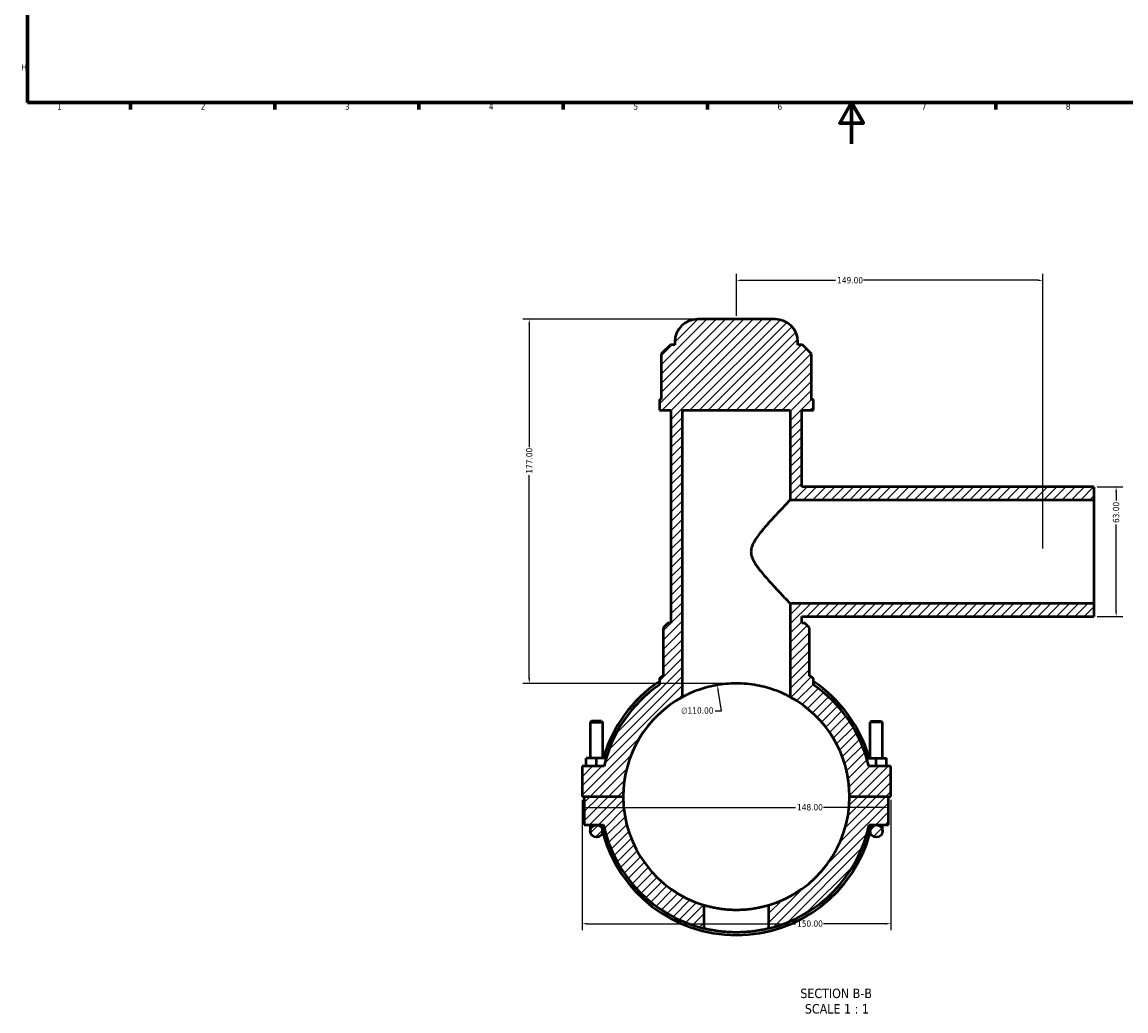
# Model space of a CAD drawing. Header units: millimetres. Extents: x 0 to 898, y -421 to 999.
# Tile 1 of 6: x 17 to 554, y -421 to 59. Entities that reach past the tile are written whole.
import ezdxf

# ---------------------------------------------------------------- set-up
doc = ezdxf.new("R2010")
doc.units = ezdxf.units.MM
for name, color, linetype, lineweight in [('Border (ANSI)', 7, 'Continuous', 70), ('Dimension (ANSI)', 7, 'Continuous', 25), ('Hatch (ANSI)', 7, 'Continuous', 18), ('Symbol (ANSI)', 7, 'Continuous', 25), ('Visible (ANSI)', 7, 'Continuous', 50)]:
    doc.layers.add(name, color=color, linetype=linetype, lineweight=lineweight)
doc.styles.add('Label Text (ANSI)', font='tahoma.ttf')
doc.styles.add('Note Text (ANSI)', font='tahoma.ttf')
doc.dimstyles.new('Default - mm (ANSI)', dxfattribs={"dimtxt": 3.048, "dimasz": 2.5, "dimexe": 3.175, "dimexo": 1.6002, "dimgap": 0.8, "dimtad": 0, "dimtoh": 1, "dimrnd": 1e-08, "dimzin": 4, "dimdsep": 46, "dimtxsty": 'Note Text (ANSI)', "dimcen": 0.09, "dimdle": 10, "dimclrd": 256, "dimclre": 256, "dimclrt": 230, "dimadec": 1, "dimazin": 1, "dimtfac": 1, "dimtofl": 0, "dimtmove": 0, "dimatfit": 3, "dimfxl": 1, "dimtolj": 1, "dimtzin": 4, "dimlwd": -1, "dimlwe": -1, "dimarcsym": 0})

# ---------------------------------------------------------------- blocks, each defined once
blk = doc.blocks.new('Borders Default Border')
at = {"layer": 'Border (ANSI)'}
for p, q in [((70.08, 20), (70.08, 16.55)), ((140.17, 20), (140.17, 16.55)), ((210.25, 20), (210.25, 16.55)), ((280.33, 20), (280.33, 16.55)), ((350.42, 20), (350.42, 16.55)), ((490.58, 20), (490.58, 16.55))]:
    blk.add_line(p, q, dxfattribs=at)
at = {"layer": 'Border (ANSI)', "flags": 128}
for points in [[(20, 20), (20, 574), (821, 574), (821, 20), (20, 20)], [(420.5, 0), (420.5, 20), (414.73, 10), (426.27, 10), (420.5, 20)]]:
    blk.add_lwpolyline(points, dxfattribs=at)
at = {"layer": 'Border (ANSI)', "color": 230, "true_color": 0xff0080, "char_height": 3.05, "attachment_point": 7, "style": 'Note Text (ANSI)'}
for s, insert in [('H', (16.97, 35.6)), ('1', (34.35, 16.55)), ('2', (104.2, 16.55)), ('3', (174.26, 16.49)), ('4', (244.23, 16.55)), ('5', (314.48, 16.49)), ('6', (384.49, 16.49)), ('7', (454.6, 16.55)), ('8', (524.63, 16.48))]:
    blk.add_mtext(s, dxfattribs=dict(at, insert=insert))
blk = doc.blocks.new('*D7')
at = {"layer": 'Defpoints', "color": 0, "transparency": 16777216}
for p in [(355.23, -263.09), (373.83, -371.51)]:
    blk.add_point(p, dxfattribs=at)
at = {"layer": 'Dimension (ANSI)', "transparency": 16777216}
for p, q in [((357.37, -275.57), (355.65, -265.56)), ((354.15, -275.57), (357.37, -275.57))]:
    blk.add_line(p, q, dxfattribs=at)
blk.add_solid([(356.06, -265.49), (355.24, -265.63), (355.23, -263.09)], dxfattribs=at)
at = {"layer": 'Dimension (ANSI)', "color": 230, "true_color": 0xff0080, "transparency": 16777216, "insert": (337.67, -273.93), "char_height": 3.048, "attachment_point": 1, "style": 'Note Text (ANSI)'}
blk.add_mtext('\\A1;∅110.00', dxfattribs=at)
blk = doc.blocks.new('*D9')
at = {"layer": 'Defpoints', "color": 0, "transparency": 16777216}
for p in [(345.61, -85.3), (263.87, -262.3), (364.53, -262.3)]:
    blk.add_point(p, dxfattribs=at)
at = {"layer": 'Dimension (ANSI)', "transparency": 16777216}
for p, q in [((344.01, -85.3), (260.69, -85.3)), ((263.87, -87.8), (263.87, -147.46)), ((263.87, -259.8), (263.87, -161.14)), ((362.93, -262.3), (260.69, -262.3))]:
    blk.add_line(p, q, dxfattribs=at)
for points in [[(263.45, -87.8), (264.28, -87.8), (263.87, -85.3)], [(263.45, -259.8), (264.28, -259.8), (263.87, -262.3)]]:
    blk.add_solid(points, dxfattribs=at)
at = {"layer": 'Dimension (ANSI)', "color": 230, "true_color": 0xff0080, "transparency": 16777216, "insert": (262.28, -160.34), "char_height": 3.048, "attachment_point": 1, "rotation": 90, "style": 'Note Text (ANSI)'}
blk.add_mtext('\\A1;177.00', dxfattribs=at)
blk = doc.blocks.new('*D10')
at = {"layer": 'Defpoints', "color": 0, "transparency": 16777216}
for p in [(538.3, -166.8), (538.3, -229.8), (549.08, -229.8)]:
    blk.add_point(p, dxfattribs=at)
at = {"layer": 'Dimension (ANSI)', "transparency": 16777216}
for p, q in [((539.91, -166.8), (552.26, -166.8)), ((549.08, -169.3), (549.08, -173.46)), ((549.08, -227.3), (549.08, -185.14)), ((539.91, -229.8), (552.26, -229.8))]:
    blk.add_line(p, q, dxfattribs=at)
for points in [[(548.67, -169.3), (549.5, -169.3), (549.08, -166.8)], [(548.67, -227.3), (549.5, -227.3), (549.08, -229.8)]]:
    blk.add_solid(points, dxfattribs=at)
at = {"layer": 'Dimension (ANSI)', "color": 230, "true_color": 0xff0080, "transparency": 16777216, "insert": (547.5, -184.34), "char_height": 3.048, "attachment_point": 1, "rotation": 90, "style": 'Note Text (ANSI)'}
blk.add_mtext('\\A1;63.00', dxfattribs=at)
blk = doc.blocks.new('*D11')
at = {"layer": 'Defpoints', "color": 0, "transparency": 16777216}
for p in [(513.53, -66.39), (364.53, -85.3), (513.53, -198.3)]:
    blk.add_point(p, dxfattribs=at)
at = {"layer": 'Dimension (ANSI)', "transparency": 16777216}
for p, q in [((364.53, -83.7), (364.53, -63.22)), ((513.53, -196.7), (513.53, -63.22)), ((367.03, -66.39), (412.69, -66.39)), ((511.03, -66.39), (426.37, -66.39))]:
    blk.add_line(p, q, dxfattribs=at)
for points in [[(367.03, -65.98), (367.03, -66.81), (364.53, -66.39)], [(511.03, -65.98), (511.03, -66.81), (513.53, -66.39)]]:
    blk.add_solid(points, dxfattribs=at)
at = {"layer": 'Dimension (ANSI)', "color": 230, "true_color": 0xff0080, "transparency": 16777216, "insert": (413.49, -64.81), "char_height": 3.048, "attachment_point": 1, "style": 'Note Text (ANSI)'}
blk.add_mtext('\\A1;149.00', dxfattribs=at)
blk = doc.blocks.new('*D12')
at = {"layer": 'Defpoints', "color": 0, "transparency": 16777216}
for p in [(289.53, -317.25), (439.53, -317.25), (439.53, -379.1)]:
    blk.add_point(p, dxfattribs=at)
at = {"layer": 'Dimension (ANSI)', "transparency": 16777216}
for p, q in [((289.53, -318.85), (289.53, -382.27)), ((439.53, -318.85), (439.53, -382.27)), ((292.03, -379.1), (393.19, -379.1)), ((437.03, -379.1), (406.87, -379.1))]:
    blk.add_line(p, q, dxfattribs=at)
for points in [[(292.03, -378.68), (292.03, -379.52), (289.53, -379.1)], [(437.03, -378.68), (437.03, -379.52), (439.53, -379.1)]]:
    blk.add_solid(points, dxfattribs=at)
at = {"layer": 'Dimension (ANSI)', "color": 230, "true_color": 0xff0080, "transparency": 16777216, "insert": (393.99, -377.51), "char_height": 3.048, "attachment_point": 1, "style": 'Note Text (ANSI)'}
blk.add_mtext('\\A1;150.00', dxfattribs=at)
blk = doc.blocks.new('*D13')
at = {"layer": 'Defpoints', "color": 0, "transparency": 16777216}
for p in [(290.53, -322.58), (438.53, -322.58), (438.53, -322.58)]:
    blk.add_point(p, dxfattribs=at)
at = {"layer": 'Dimension (ANSI)', "transparency": 16777216}
for p, q in [((293.03, -322.58), (393.19, -322.58)), ((436.03, -322.58), (406.87, -322.58))]:
    blk.add_line(p, q, dxfattribs=at)
for points in [[(293.03, -322.16), (293.03, -322.99), (290.53, -322.58)], [(436.03, -322.16), (436.03, -322.99), (438.53, -322.58)]]:
    blk.add_solid(points, dxfattribs=at)
at = {"layer": 'Dimension (ANSI)', "color": 230, "true_color": 0xff0080, "transparency": 16777216, "insert": (393.99, -320.98), "char_height": 3.048, "attachment_point": 1, "style": 'Note Text (ANSI)'}
blk.add_mtext('\\A1;148.00', dxfattribs=at)

msp = doc.modelspace()

# ---------------------------------------------------------------- hatches: boundary and pattern name
at = {"layer": 'Hatch (ANSI)'}
h = msp.add_hatch(dxfattribs=at)
h.set_pattern_fill('ANSI31', color=256, scale=25.4, style=0)
h.set_pattern_definition([(45, (0, 0), (-2.245064, 2.245064), [])])
edge = h.paths.add_edge_path()
edge.add_line((296.531, -331.051), (299.979, -331.051))
edge.add_ellipse((364.531, -317.301), major_axis=(-64.552, -13.75), ratio=1, start_angle=0, end_angle=64.2318)
edge.add_line((348.851, -381.412), (348.851, -370.019))
edge.add_ellipse((364.531, -317.301), major_axis=(-15.68, -52.718), ratio=1, start_angle=286.61637, end_angle=360, ccw=False)
edge.add_line((309.531, -317.351), (290.531, -317.351))
edge.add_line((290.531, -317.351), (290.531, -331.051))
edge.add_line((290.531, -331.051), (296.531, -331.051))
edge = h.paths.add_edge_path()
edge.add_line((538.305, -166.801), (396.321, -166.801))
edge.add_line((396.321, -166.801), (396.321, -129.551))
edge.add_line((396.321, -129.551), (401.931, -129.551))
edge.add_line((401.931, -129.551), (401.931, -124.241))
edge.add_line((401.931, -124.241), (401.025, -124.241))
edge.add_line((401.025, -124.241), (401.025, -102.091))
edge.add_line((401.025, -102.091), (396.625, -97.691))
edge.add_line((396.625, -97.691), (394.451, -97.691))
edge.add_line((394.451, -97.691), (394.451, -96.301))
edge.add_ellipse((383.451, -96.301), major_axis=(11, 0), ratio=1, start_angle=0, end_angle=90)
edge.add_line((383.451, -85.301), (345.611, -85.301))
edge.add_ellipse((345.611, -96.301), major_axis=(0, 11), ratio=1, start_angle=0, end_angle=90)
edge.add_line((334.611, -96.301), (334.611, -97.691))
edge.add_line((334.611, -97.691), (332.438, -97.691))
edge.add_line((332.438, -97.691), (328.038, -102.091))
edge.add_line((328.038, -102.091), (328.038, -124.241))
edge.add_line((328.038, -124.241), (327.131, -124.241))
edge.add_line((327.131, -124.241), (327.131, -129.551))
edge.add_line((327.131, -129.551), (332.741, -129.551))
edge.add_line((332.741, -129.551), (332.741, -233.051))
edge.add_line((332.741, -233.051), (331.201, -233.051))
edge.add_line((331.201, -233.051), (329.001, -235.251))
edge.add_line((329.001, -235.251), (329.001, -258.573))
edge.add_ellipse((364.531, -317.301), major_axis=(-35.53, 58.729), ratio=1, start_angle=0, end_angle=1.33756)
edge.add_spline(control_points=[(327.64, -259.418), (327.536, -259.484), (327.445, -259.567), (327.292, -259.76), (327.233, -259.868), (327.152, -260.101), (327.131, -260.223), (327.131, -260.346)], knot_values=[-0.1106278, -0.1106278, -0.1106278, -0.1106278, -0.0737519, -0.0737519, -0.0368759, -0.0368759, 0, 0, 0, 0], degree=3, periodic=0)
edge.add_line((327.131, -260.346), (327.131, -262.921))
edge.add_ellipse((364.531, -317.301), major_axis=(-37.4, 54.381), ratio=1, start_angle=0, end_angle=42.56809)
edge.add_line((300.201, -302.551), (289.531, -302.551))
edge.add_line((289.531, -302.551), (289.531, -317.251))
edge.add_line((289.531, -317.251), (309.531, -317.251))
edge.add_ellipse((364.531, -317.301), major_axis=(-55, 0.05), ratio=1, start_angle=298.47657, end_angle=360, ccw=False)
edge.add_line((338.351, -268.932), (338.351, -129.551))
edge.add_line((338.351, -129.551), (390.711, -129.551))
edge.add_line((390.711, -129.551), (390.711, -173.101))
edge.add_line((390.711, -173.101), (538.305, -173.101))
edge.add_line((538.305, -173.101), (538.305, -166.801))
edge = h.paths.add_edge_path()
edge.add_line((396.321, -229.801), (538.305, -229.801))
edge.add_line((538.305, -229.801), (538.305, -223.501))
edge.add_line((538.305, -223.501), (390.711, -223.501))
edge.add_line((390.711, -223.501), (390.711, -268.932))
edge.add_ellipse((364.531, -317.301), major_axis=(26.18, 48.369), ratio=1, start_angle=298.47657, end_angle=360, ccw=False)
edge.add_line((419.531, -317.251), (439.531, -317.251))
edge.add_line((439.531, -317.251), (439.531, -303.051))
edge.add_ellipse((439.031, -303.051), major_axis=(0.5, 0), ratio=1, start_angle=0, end_angle=90)
edge.add_line((439.031, -302.551), (428.862, -302.551))
edge.add_ellipse((364.531, -317.301), major_axis=(64.331, 14.75), ratio=1, start_angle=0, end_angle=42.56809)
edge.add_line((401.931, -262.921), (401.931, -260.346))
edge.add_ellipse((400.831, -260.346), major_axis=(1.1, 0), ratio=1, start_angle=0, end_angle=57.48915)
edge.add_ellipse((364.531, -317.301), major_axis=(36.891, 57.883), ratio=1, start_angle=0, end_angle=1.33756)
edge.add_line((400.061, -258.573), (400.061, -235.251))
edge.add_line((400.061, -235.251), (397.861, -233.051))
edge.add_line((397.861, -233.051), (396.321, -233.051))
edge.add_line((396.321, -233.051), (396.321, -229.801))
edge = h.paths.add_edge_path()
edge.add_line((438.531, -317.351), (419.531, -317.351))
edge.add_ellipse((364.531, -317.301), major_axis=(55, -0.05), ratio=1, start_angle=286.61637, end_angle=360, ccw=False)
edge.add_line((380.211, -370.019), (380.211, -381.412))
edge.add_ellipse((364.531, -317.301), major_axis=(15.68, -64.11), ratio=1, start_angle=0, end_angle=64.2318)
edge.add_line((429.083, -331.051), (432.531, -331.051))
edge.add_line((432.531, -331.051), (438.531, -331.051))
edge.add_line((438.531, -331.051), (438.531, -317.351))
edge = h.paths.add_edge_path()
edge.add_ellipse((296.531, -334.051), major_axis=(3, 0), ratio=1, start_angle=0, end_angle=360)
edge = h.paths.add_edge_path()
edge.add_ellipse((432.531, -334.051), major_axis=(3, 0), ratio=1, start_angle=0, end_angle=360)

# ---------------------------------------------------------------- linework, layer by layer
at = {"layer": 'Visible (ANSI)'}
for p, q in [((383.451, -85.301), (345.611, -85.301)), ((334.611, -96.301), (334.611, -97.691)), ((394.451, -97.691), (394.451, -96.301)), ((332.438, -97.691), (328.038, -102.091)), ((334.611, -97.691), (332.438, -97.691)), ((396.625, -97.691), (394.451, -97.691)), ((401.025, -102.091), (396.625, -97.691)), ((328.038, -102.091), (328.038, -124.241)), ((401.025, -124.241), (401.025, -102.091)), ((328.038, -124.241), (327.131, -124.241)), ((327.131, -124.241), (327.131, -129.551)), ((401.931, -124.241), (401.025, -124.241)), ((401.931, -129.551), (401.931, -124.241)), ((327.131, -129.551), (332.741, -129.551)), ((332.741, -129.551), (332.741, -233.051)), ((338.351, -268.932), (338.351, -129.551)), ((338.351, -129.551), (390.711, -129.551)), ((390.711, -129.551), (390.711, -173.101)), ((396.321, -166.801), (396.321, -129.551)), ((396.321, -129.551), (401.931, -129.551)), ((538.305, -166.801), (396.321, -166.801)), ((538.305, -166.801), (538.305, -173.101)), ((390.711, -173.101), (538.305, -173.101)), ((538.305, -173.101), (538.305, -223.501)), ((538.305, -223.501), (390.711, -223.501)), ((390.711, -223.501), (390.711, -268.932)), ((538.305, -223.501), (538.305, -229.801)), ((396.321, -229.801), (538.305, -229.801)), ((396.321, -233.051), (396.321, -229.801)), ((331.201, -233.051), (329.001, -235.251)), ((329.001, -235.251), (329.001, -258.573)), ((332.741, -233.051), (331.201, -233.051)), ((397.861, -233.051), (396.321, -233.051)), ((400.061, -235.251), (397.861, -233.051)), ((400.061, -258.573), (400.061, -235.251)), ((327.131, -260.346), (327.131, -262.921)), ((401.931, -262.921), (401.931, -260.346)), ((294.131, -280.585), (293.531, -281.185)), ((293.531, -281.185), (299.531, -281.185)), ((293.531, -281.185), (293.531, -298.551)), ((298.931, -280.585), (294.131, -280.585)), ((298.931, -280.585), (299.531, -281.185)), ((299.531, -281.185), (299.531, -298.551)), ((430.131, -280.585), (429.531, -281.185)), ((435.531, -281.185), (429.531, -281.185)), ((429.531, -298.551), (429.531, -281.185)), ((430.131, -280.585), (434.931, -280.585)), ((434.931, -280.585), (435.531, -281.185)), ((435.531, -298.551), (435.531, -281.185)), ((296.531, -298.551), (291.531, -298.551)), ((291.531, -302.551), (291.531, -298.551)), ((296.531, -302.551), (296.531, -298.551)), ((301.251, -298.551), (296.531, -298.551)), ((427.812, -298.551), (432.531, -298.551)), ((432.531, -298.551), (437.531, -298.551)), ((432.531, -302.551), (432.531, -298.551)), ((437.531, -302.551), (437.531, -298.551)), ((300.201, -302.551), (289.531, -302.551)), ((289.531, -302.551), (289.531, -317.251)), ((439.031, -302.551), (428.862, -302.551)), ((439.531, -317.251), (439.531, -303.051)), ((289.531, -317.251), (309.531, -317.251)), ((309.531, -317.351), (290.531, -317.351)), ((290.531, -317.351), (290.531, -331.051)), ((293.531, -317.251), (293.531, -317.351)), ((299.531, -317.251), (299.531, -317.351)), ((419.531, -317.251), (439.531, -317.251)), ((438.531, -317.351), (419.531, -317.351)), ((429.531, -317.351), (429.531, -317.251)), ((435.531, -317.351), (435.531, -317.251)), ((438.531, -331.051), (438.531, -317.351)), ((290.531, -331.051), (296.531, -331.051)), ((293.531, -331.051), (293.531, -334.051)), ((296.531, -331.051), (299.979, -331.051)), ((299.531, -334.051), (299.531, -331.051)), ((429.083, -331.051), (432.531, -331.051)), ((429.531, -331.051), (429.531, -334.051)), ((432.531, -331.051), (438.531, -331.051)), ((435.531, -334.051), (435.531, -331.051)), ((348.851, -381.412), (348.851, -370.019)), ((380.211, -370.019), (380.211, -381.412))]:
    msp.add_line(p, q, dxfattribs=at)
for centre in [(296.531, -334.051), (432.531, -334.051)]:
    msp.add_circle(centre, 3, dxfattribs=at)
for centre, radius, start, end in [((345.611, -96.301), 11, 90, 180), ((383.451, -96.301), 11, 0, 90), ((364.531, -317.301), 67.32, 123.74899, 163.82808), ((364.531, -317.301), 68.64, 121.17329, 122.51085), ((364.531, -317.301), 68.64, 57.48915, 58.82671), ((400.831, -260.346), 1.1, 0, 57.48915), ((364.531, -317.301), 67.32, 16.17192, 56.25101), ((364.531, -317.301), 66, 124.51811, 167.0862), ((364.531, -317.301), 66, 12.9138, 55.48189), ((364.531, -317.301), 55, 118.42448, 179.94791), ((364.531, -317.301), 55, 0.05209, 61.57552), ((439.031, -303.051), 0.5, 0, 90), ((364.531, -317.301), 55, 180.05209, 253.43572), ((364.531, -317.301), 55, 286.56428, 359.94791), ((364.531, -317.301), 66, 192.0247, 256.2565), ((364.531, -317.301), 66, 283.7435, 347.9753), ((364.531, -317.301), 67.32, 194.90707, 345.09293)]:
    msp.add_arc(centre, radius, start, end, dxfattribs=at)
for points, knots in [([(390.711, -173.101), (390.711, -173.101), (390.539, -173.281), (389.858, -173.988), (389.351, -174.516), (388.072, -175.855), (387.299, -176.666), (385.591, -178.471), (384.657, -179.464), (382.613, -181.664), (381.42, -182.963), (378.976, -185.705), (377.723, -187.146), (375.343, -190.098), (374.22, -191.585), (372.845, -193.924), (372.441, -194.719), (371.833, -196.408), (371.627, -197.301), (371.627, -198.301)], [13.3995368, 13.3995368, 13.3995368, 13.3995368, 13.916225, 13.916225, 14.4329132, 14.4329132, 14.9496014, 14.9496014, 15.4662896, 15.4662896, 16.0662295, 16.0662295, 16.6661693, 16.6661693, 17.2661092, 17.2661092, 17.5660792, 17.5660792, 17.8660491, 17.8660491, 17.8660491, 17.8660491]), ([(371.627, -198.301), (371.627, -199.301), (371.833, -200.194), (372.441, -201.884), (372.845, -202.679), (374.22, -205.017), (375.343, -206.505), (377.723, -209.456), (378.976, -210.898), (381.42, -213.64), (382.613, -214.939), (384.657, -217.138), (385.591, -218.132), (387.299, -219.937), (388.072, -220.748), (389.351, -222.086), (389.858, -222.615), (390.539, -223.322), (390.711, -223.501), (390.711, -223.501)], [0, 0, 0, 0, 0.2999699, 0.2999699, 0.5999399, 0.5999399, 1.1998798, 1.1998798, 1.7998197, 1.7998197, 2.3997595, 2.3997595, 2.9164477, 2.9164477, 3.4331359, 3.4331359, 3.9498241, 3.9498241, 4.4665123, 4.4665123, 4.4665123, 4.4665123]), ([(327.64, -259.418), (327.536, -259.484), (327.445, -259.567), (327.292, -259.76), (327.233, -259.868), (327.152, -260.101), (327.131, -260.223), (327.131, -260.346)], [-0.11062783, -0.11062783, -0.11062783, -0.11062783, -0.07375188, -0.07375188, -0.03687594, -0.03687594, 0, 0, 0, 0]), ([(390.711, -268.932), (390.711, -268.932), (390.548, -268.842), (389.872, -268.485), (389.359, -268.218), (388.016, -267.562), (387.184, -267.172), (385.272, -266.352), (384.192, -265.921), (381.897, -265.101), (380.601, -264.681), (377.769, -263.898), (376.233, -263.536), (373.015, -262.935), (371.33, -262.696), (367.924, -262.379), (366.203, -262.301), (362.859, -262.301), (361.139, -262.379), (357.733, -262.696), (356.047, -262.935), (352.829, -263.536), (351.293, -263.898), (348.462, -264.681), (347.165, -265.101), (344.871, -265.921), (343.79, -266.352), (341.878, -267.172), (341.047, -267.562), (339.704, -268.218), (339.191, -268.485), (338.515, -268.842), (338.351, -268.932), (338.351, -268.932)], [8.0334997, 8.0334997, 8.0334997, 8.0334997, 8.5361415, 8.5361415, 9.0387832, 9.0387832, 9.541425, 9.541425, 10.0440668, 10.0440668, 10.5456125, 10.5456125, 11.0471582, 11.0471582, 11.5487038, 11.5487038, 12.0502495, 12.0502495, 12.5517952, 12.5517952, 13.0533408, 13.0533408, 13.5548865, 13.5548865, 14.0564322, 14.0564322, 14.559074, 14.559074, 15.0617158, 15.0617158, 15.5643575, 15.5643575, 16.0669993, 16.0669993, 16.0669993, 16.0669993]), ([(348.851, -370.019), (348.851, -370.019), (348.947, -370.048), (349.346, -370.164), (349.65, -370.252), (350.452, -370.47), (350.95, -370.602), (352.1, -370.881), (352.751, -371.03), (354.137, -371.315), (354.92, -371.462), (356.627, -371.737), (357.551, -371.865), (359.481, -372.078), (360.488, -372.162), (362.519, -372.274), (363.541, -372.301), (365.521, -372.301), (366.544, -372.274), (368.574, -372.162), (369.582, -372.078), (371.512, -371.865), (372.436, -371.737), (374.143, -371.462), (374.926, -371.315), (376.312, -371.03), (376.963, -370.881), (378.112, -370.602), (378.61, -370.47), (379.412, -370.252), (379.716, -370.164), (380.116, -370.048), (380.211, -370.019), (380.211, -370.019)], [4.7537348, 4.7537348, 4.7537348, 4.7537348, 5.050879, 5.050879, 5.3480232, 5.3480232, 5.6451674, 5.6451674, 5.9423116, 5.9423116, 6.2393842, 6.2393842, 6.5364569, 6.5364569, 6.8335295, 6.8335295, 7.1306022, 7.1306022, 7.4276748, 7.4276748, 7.7247474, 7.7247474, 8.0218201, 8.0218201, 8.3188927, 8.3188927, 8.6160369, 8.6160369, 8.9131811, 8.9131811, 9.2103253, 9.2103253, 9.5074696, 9.5074696, 9.5074696, 9.5074696]), ([(380.211, -381.412), (380.211, -381.412), (380.116, -381.435), (379.718, -381.531), (379.414, -381.603), (378.613, -381.783), (378.114, -381.891), (376.964, -382.122), (376.313, -382.245), (374.925, -382.482), (374.141, -382.604), (372.432, -382.832), (371.507, -382.939), (369.577, -383.115), (368.569, -383.186), (366.541, -383.279), (365.52, -383.301), (363.543, -383.301), (362.522, -383.279), (360.493, -383.186), (359.486, -383.115), (357.555, -382.939), (356.63, -382.832), (354.922, -382.604), (354.138, -382.482), (352.75, -382.245), (352.098, -382.122), (350.948, -381.891), (350.45, -381.783), (349.649, -381.603), (349.345, -381.531), (348.946, -381.435), (348.851, -381.412), (348.851, -381.412)], [0, 0, 0, 0, 0.2965639, 0.2965639, 0.5931278, 0.5931278, 0.8896916, 0.8896916, 1.1862555, 1.1862555, 1.4827858, 1.4827858, 1.779316, 1.779316, 2.0758463, 2.0758463, 2.3723765, 2.3723765, 2.6689068, 2.6689068, 2.965437, 2.965437, 3.2619673, 3.2619673, 3.5584976, 3.5584976, 3.8550614, 3.8550614, 4.1516253, 4.1516253, 4.4481892, 4.4481892, 4.7447531, 4.7447531, 4.7447531, 4.7447531])]:
    msp.add_open_spline(points, degree=3, knots=knots, dxfattribs=at)

# ---------------------------------------------------------------- block references
msp.add_blockref('Borders Default Border', (0, 0))

# ---------------------------------------------------------------- texts
at = {"layer": 'Symbol (ANSI)', "char_height": 4.572, "attachment_point": 7, "style": 'Label Text (ANSI)'}
for s, insert in [('SECTION B-B', (395.59, -415.306)), ('SCALE 1 : 1', (397.813, -422.819))]:
    msp.add_mtext(s, dxfattribs=dict(at, insert=insert))

# ---------------------------------------------------------------- dimensions: what is measured, and where the dimension line sits
at = {"layer": 'Dimension (ANSI)'}
for base, p1, p2, angle, override, picture, middle in [((513.531, -66.392), (364.531, -85.301), (513.531, -198.301), 180, {"dimtoh": 0, "dimdec": 2, "dimtp": 0, "dimtm": 0, "dimtdec": 2, "dimatfit": 1}, '*D11', (419.531, -66.392)), ((263.866, -262.302), (345.611, -85.301), (364.531, -262.302), 90, {"dimtoh": 0, "dimdec": 2, "dimtp": 0, "dimtm": 0, "dimtdec": 2, "dimatfit": 1}, '*D9', (263.866, -154.302)), ((549.085, -229.801), (538.305, -166.801), (538.305, -229.801), 90, {"dimtoh": 0, "dimdec": 2, "dimtp": 0, "dimtm": 0, "dimtdec": 2, "dimatfit": 1}, '*D10', (549.085, -179.301)), ((439.531, -379.099), (289.531, -317.251), (439.531, -317.251), 180, {"dimtoh": 0, "dimdec": 2, "dimtp": 0, "dimtm": 0, "dimtdec": 2, "dimatfit": 1}, '*D12', (400.031, -379.099)), ((438.531, -322.578), (290.531, -322.578), (438.531, -322.578), 180, {"dimtoh": 0, "dimdec": 2, "dimse1": 1, "dimse2": 1, "dimtp": 0, "dimtm": 0, "dimtdec": 2, "dimatfit": 1}, '*D13', (400.031, -322.578))]:
    dim = msp.add_linear_dim(base=base, p1=p1, p2=p2, angle=angle, dimstyle='Default - mm (ANSI)', override=override, dxfattribs=at)
    dim.commit()
    dim.dimension.update_dxf_attribs({"geometry": picture, "text_midpoint": middle, "dimtype": 160})
dim = msp.add_diameter_dim_2p(p1=(373.832, -371.512), p2=(355.23, -263.094), dimstyle='Default - mm (ANSI)', override={"dimtih": 1, "dimdec": 2, "dimlfac": 0.999975, "dimtp": 0, "dimtm": 0, "dimtdec": 2}, dxfattribs=at)
dim.commit()
dim.dimension.update_dxf_attribs({"geometry": '*D7', "text_midpoint": (345.51, -275.571), "dimtype": 163})

doc.saveas('drawing.dxf')
